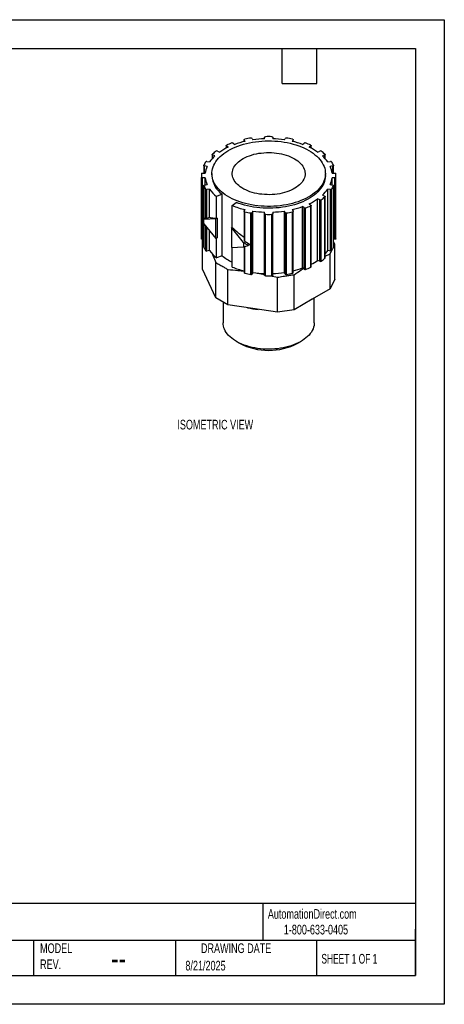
# Model space of a CAD drawing. Header units: millimetres. Extents: x 0 to 279, y 0 to 216.
# Tile 2 of 2: x 186 to 279, y 0 to 216. Entities that reach past the tile are written whole.
import ezdxf

# ---------------------------------------------------------------- set-up
doc = ezdxf.new("R2010")
doc.units = ezdxf.units.MM
doc.layers.add('DIMENSIONS', color=140, linetype='Continuous', lineweight=25)
doc.layers.add('TEXT', color=140, linetype='Continuous', lineweight=25)
doc.styles.add('SLDTEXTSTYLE0', font='TXT', dxfattribs={"width": 0.7})
doc.styles.add('SLDTEXTSTYLE1', font='TXT', dxfattribs={"width": 0.65})

msp = doc.modelspace()

# ---------------------------------------------------------------- linework, layer by layer
at = {"color": 7, "linetype": 'Continuous'}
for p, q in [((0, 215.9), (279.4, 215.9)), ((279.4, 215.9), (279.4, 0)), ((279.4, 0), (0, 0))]:
    msp.add_line(p, q, dxfattribs=at)
for p, q in [((239.97, 189.78), (239.97, 190.13)), ((241.77, 190.13), (241.77, 189.78)), ((231.56, 188.29), (231.56, 187.74)), ((231.96, 187.94), (231.6, 188.22)), ((231.6, 187.76), (231.6, 188.22)), ((233.06, 188.83), (233.42, 188.55)), ((235.51, 189.6), (235.51, 189.18)), ((235.71, 189.22), (235.52, 189.56)), ((235.52, 189.18), (235.52, 189.56)), ((237.23, 189.88), (237.42, 189.54)), ((244.32, 189.54), (244.5, 189.88)), ((246.22, 189.56), (246.03, 189.22)), ((246.22, 189.18), (246.22, 189.56)), ((246.23, 189.18), (246.23, 189.6)), ((248.32, 188.55), (248.68, 188.83)), ((250.14, 188.22), (249.78, 187.94)), ((250.14, 187.76), (250.14, 188.22)), ((250.18, 187.74), (250.18, 188.29)), ((228.5, 186.35), (228.5, 185.46)), ((229.08, 186.04), (228.58, 186.25)), ((228.58, 185.55), (228.58, 186.25)), ((229.64, 187.09), (230.14, 186.88)), ((251.6, 186.88), (252.1, 187.09)), ((253.16, 186.25), (252.66, 186.04)), ((253.16, 185.55), (253.16, 186.25)), ((253.24, 185.46), (253.24, 186.35)), ((226.63, 183.95), (226.63, 182.26)), ((227.35, 183.73), (226.77, 183.84)), ((226.77, 182.26), (226.77, 183.84)), ((227.33, 184.83), (227.91, 184.72)), ((253.83, 184.72), (254.41, 184.83)), ((254.97, 183.84), (254.39, 183.73)), ((254.97, 182.26), (254.97, 183.84)), ((255.11, 182.26), (255.11, 183.95)), ((226.12, 181.74), (226.12, 168.27)), ((226.34, 182.26), (226.95, 182.26)), ((228.42, 182.15), (228.42, 181.74)), ((253.32, 181.74), (253.32, 182.15)), ((254.79, 182.26), (255.4, 182.26)), ((255.62, 168.27), (255.62, 181.74)), ((226.14, 167.86), (226.14, 181.33)), ((226.95, 181.22), (226.34, 181.22)), ((226.34, 172.24), (226.34, 181.22)), ((226.63, 179.53), (226.63, 172.41)), ((226.64, 172.42), (226.64, 179.5)), ((226.77, 179.64), (227.35, 179.75)), ((226.95, 179.68), (226.95, 181.22)), ((254.39, 179.75), (254.97, 179.64)), ((255.4, 181.22), (254.79, 181.22)), ((254.79, 179.68), (254.79, 181.22)), ((255.1, 166.03), (255.1, 179.5)), ((255.11, 166.06), (255.11, 179.53)), ((255.4, 167.75), (255.4, 181.22)), ((255.6, 167.86), (255.6, 181.33)), ((227.08, 172.28), (227.08, 178.72)), ((227.91, 178.76), (227.33, 178.65)), ((227.33, 172.33), (227.33, 178.65)), ((227.91, 172.57), (227.91, 178.76)), ((230.67, 177.62), (229.44, 177.12)), ((229.44, 172.35), (229.44, 177.12)), ((230.67, 164.15), (230.67, 177.62)), ((252.66, 177.44), (253.16, 177.23)), ((253.21, 163.6), (253.21, 177.07)), ((253.24, 163.66), (253.24, 177.14)), ((254.41, 178.65), (253.83, 178.76)), ((253.83, 165.29), (253.83, 178.76)), ((254.41, 165.18), (254.41, 178.65)), ((254.66, 165.25), (254.66, 178.72)), ((232.87, 175.14), (233.73, 175.85)), ((232.87, 170.37), (232.87, 175.14)), ((248.68, 174.65), (248.32, 174.93)), ((248.32, 161.46), (248.32, 174.93)), ((249.78, 175.54), (250.14, 175.26)), ((250.1, 161.63), (250.1, 175.1)), ((250.18, 161.72), (250.18, 175.19)), ((252.1, 176.39), (251.6, 176.6)), ((251.6, 163.12), (251.6, 176.6)), ((252.1, 162.92), (252.1, 176.39)), ((252.37, 162.94), (252.37, 176.41)), ((235.51, 173.89), (235.51, 167.55)), ((235.52, 173.92), (235.71, 174.26)), ((235.64, 167.34), (235.64, 173.78)), ((236.99, 160.05), (236.99, 173.53)), ((237.42, 173.94), (237.23, 173.6)), ((237.23, 160.13), (237.23, 173.6)), ((237.42, 167.01), (237.42, 173.94)), ((239.97, 173.35), (239.97, 173.7)), ((239.97, 159.88), (239.97, 173.35)), ((240.16, 159.76), (240.16, 173.24)), ((241.58, 159.76), (241.58, 173.24)), ((241.77, 173.7), (241.77, 173.35)), ((241.77, 159.88), (241.77, 173.35)), ((244.5, 173.6), (244.32, 173.94)), ((244.32, 160.46), (244.32, 173.94)), ((244.5, 160.13), (244.5, 173.6)), ((244.75, 160.05), (244.75, 173.53)), ((246.03, 174.26), (246.22, 173.92)), ((246.1, 160.31), (246.1, 173.78)), ((246.23, 160.41), (246.23, 173.89)), ((248.68, 161.17), (248.68, 174.65)), ((248.96, 161.15), (248.96, 174.62)), ((226.69, 172.45), (226.29, 172.22)), ((226.34, 167.75), (226.34, 172.07)), ((226.63, 171.21), (226.63, 166.06)), ((226.64, 166.03), (226.64, 171.19)), ((229.31, 172.27), (226.65, 172.07)), ((226.65, 171.16), (226.65, 172.07)), ((226.65, 171.16), (229.31, 167.9)), ((227.08, 165.25), (227.08, 170.64)), ((227.33, 172.33), (227.91, 172.57)), ((229.55, 172.4), (229.31, 172.27)), ((229.31, 167.9), (229.31, 172.27)), ((229.44, 172.35), (229.55, 172.4)), ((229.55, 172.4), (229.55, 168.04)), ((227.33, 165.18), (227.33, 170.33)), ((227.91, 165.29), (227.91, 169.62)), ((232.87, 170.4), (232.7, 170.31)), ((235.36, 167.04), (232.7, 170.31)), ((232.7, 170.31), (232.7, 165.94)), ((226.63, 167.75), (226.34, 167.75)), ((226.38, 161.22), (226.38, 167.75)), ((229.55, 168.04), (229.31, 167.9)), ((229.44, 163.65), (229.44, 167.97)), ((235.36, 167.04), (235.36, 166.13)), ((236.8, 166.61), (236.4, 166.38)), ((237.4, 166.96), (237.42, 167.01)), ((237.46, 166.99), (237.4, 166.96)), ((237.42, 160.46), (237.42, 166.97)), ((255.4, 167.75), (255.11, 167.75)), ((255.36, 166.68), (255.11, 167.3)), ((255.11, 166.14), (255.36, 166.68)), ((255.36, 158.99), (255.36, 166.68)), ((227.91, 165.29), (227.33, 165.18)), ((230.67, 164.15), (229.44, 163.65)), ((232.7, 165.94), (235.36, 166.13)), ((232.87, 161.67), (232.87, 165.95)), ((235.51, 166.17), (235.51, 160.41)), ((235.64, 160.31), (235.64, 166.2)), ((253.24, 164.02), (254.39, 164.57)), ((254.41, 165.18), (253.83, 165.29)), ((254.39, 164.57), (254.82, 165.53)), ((254.39, 156.88), (254.39, 164.57)), ((229.28, 154.95), (229.28, 162.64)), ((252.1, 162.92), (251.6, 163.12)), ((227.83, 158.09), (226.38, 161.22)), ((231.95, 153.41), (231.95, 161.1)), ((237.42, 160.46), (237.23, 160.13)), ((244.5, 160.13), (244.32, 160.46)), ((246.44, 152.3), (246.44, 159.99)), ((248.68, 161.17), (248.32, 161.46)), ((229.28, 154.95), (227.83, 158.09)), ((241.31, 159.76), (242.8, 159.43)), ((242.8, 151.74), (242.8, 159.43)), ((255.36, 158.99), (254.39, 156.88)), ((254.39, 156.88), (250.42, 154.59)), ((231.95, 153.41), (229.28, 154.95)), ((230.87, 154.04), (230.87, 149.42)), ((237.38, 152.57), (231.95, 153.41)), ((250.42, 154.59), (246.44, 152.3)), ((250.31, 154.53), (250.29, 154.52)), ((250.31, 154.53), (250.42, 154.59)), ((250.87, 149.42), (250.87, 154.85)), ((242.8, 151.74), (237.38, 152.57)), ((246.44, 152.3), (242.8, 151.74)), ((233.8, 145.34), (234.45, 144.96)), ((247.29, 144.96), (247.94, 145.34))]:
    msp.add_line(p, q)
at = {"flags": 128}
for points in [[(239.97, 190.13), (239.97, 190.15), (239.98, 190.17), (240, 190.19), (240.03, 190.21), (240.05, 190.22), (240.09, 190.24), (240.12, 190.24), (240.16, 190.25)], [(241.58, 190.25), (241.62, 190.24), (241.65, 190.24), (241.69, 190.22), (241.71, 190.21), (241.74, 190.19), (241.76, 190.17), (241.77, 190.15), (241.77, 190.13)], [(249.67, 187.23), (250.16, 186.94), (250.61, 186.62), (251.03, 186.3), (251.42, 185.96), (251.78, 185.61), (252.1, 185.25), (252.39, 184.88), (252.64, 184.5), (252.85, 184.11), (253.02, 183.71), (253.16, 183.31), (253.25, 182.91), (253.3, 182.5), (253.32, 182.1), (253.29, 181.69), (253.23, 181.29), (253.13, 180.88), (252.98, 180.49), (252.8, 180.09), (252.58, 179.71), (252.32, 179.33), (252.03, 178.96), (251.7, 178.6), (251.33, 178.25), (250.93, 177.92), (250.5, 177.59), (250.04, 177.29), (249.55, 177), (249.03, 176.72), (248.48, 176.46), (247.91, 176.22), (247.32, 176), (246.71, 175.8), (246.08, 175.62), (245.43, 175.46), (244.77, 175.32), (244.09, 175.21), (243.41, 175.11), (242.71, 175.04), (242.01, 174.99), (241.31, 174.97), (240.61, 174.96), (239.9, 174.98), (239.2, 175.03), (238.51, 175.09), (237.82, 175.18), (237.14, 175.29), (236.47, 175.42), (235.82, 175.58), (235.19, 175.75), (234.57, 175.95), (233.97, 176.17), (233.4, 176.4), (232.84, 176.65), (232.32, 176.93), (231.82, 177.21), (231.35, 177.52), (230.91, 177.83), (230.51, 178.17), (230.13, 178.51), (229.79, 178.87), (229.49, 179.24), (229.22, 179.61), (228.99, 180), (228.8, 180.39), (228.65, 180.78), (228.53, 181.19), (228.46, 181.59), (228.42, 182), (228.43, 182.4), (228.47, 182.81), (228.56, 183.21), (228.68, 183.61), (228.84, 184.01), (229.05, 184.4), (229.29, 184.78), (229.56, 185.16), (229.87, 185.52), (230.22, 185.87), (230.6, 186.22), (231.02, 186.54), (231.47, 186.86), (231.94, 187.16), (232.45, 187.44), (232.98, 187.71), (233.54, 187.96), (234.12, 188.19), (234.72, 188.4), (235.34, 188.59), (235.98, 188.76), (236.64, 188.91), (237.31, 189.04), (237.99, 189.14), (238.68, 189.22), (239.38, 189.28), (240.08, 189.32), (240.78, 189.34), (241.49, 189.33), (242.19, 189.3), (242.89, 189.24), (243.58, 189.16), (244.26, 189.06), (244.93, 188.94), (245.59, 188.8), (246.24, 188.63), (246.86, 188.45), (247.47, 188.24), (248.06, 188.02), (248.62, 187.77), (249.16, 187.51), (249.67, 187.23)], [(231.6, 188.22), (231.58, 188.24), (231.57, 188.26), (231.56, 188.28), (231.56, 188.31), (231.57, 188.33), (231.59, 188.35), (231.61, 188.37), (231.64, 188.38)], [(235.52, 189.56), (235.51, 189.58), (235.51, 189.6), (235.52, 189.62), (235.53, 189.65), (235.55, 189.66), (235.58, 189.68), (235.61, 189.69), (235.64, 189.7)], [(246.1, 189.7), (246.13, 189.69), (246.16, 189.68), (246.19, 189.66), (246.21, 189.65), (246.22, 189.62), (246.23, 189.6), (246.23, 189.58), (246.22, 189.56)], [(250.1, 188.38), (250.13, 188.37), (250.15, 188.35), (250.17, 188.33), (250.18, 188.31), (250.18, 188.28), (250.17, 188.26), (250.16, 188.24), (250.14, 188.22)], [(228.58, 186.25), (228.55, 186.27), (228.53, 186.28), (228.51, 186.3), (228.5, 186.32), (228.5, 186.35), (228.5, 186.37), (228.52, 186.39), (228.53, 186.41)], [(246.53, 185.41), (246.91, 185.18), (247.27, 184.92), (247.59, 184.66), (247.88, 184.38), (248.13, 184.08), (248.35, 183.78), (248.53, 183.48), (248.68, 183.16), (248.78, 182.84), (248.84, 182.52), (248.87, 182.19), (248.85, 181.86), (248.8, 181.54), (248.71, 181.22), (248.57, 180.9), (248.4, 180.59), (248.19, 180.29), (247.95, 179.99), (247.67, 179.71), (247.35, 179.44), (247, 179.18), (246.63, 178.94), (246.22, 178.72), (245.79, 178.51), (245.33, 178.31), (244.85, 178.14), (244.35, 177.99), (243.83, 177.86), (243.3, 177.75), (242.76, 177.66), (242.2, 177.6), (241.65, 177.55), (241.08, 177.53), (240.52, 177.54), (239.95, 177.56), (239.4, 177.61), (238.84, 177.68), (238.3, 177.77), (237.78, 177.89), (237.26, 178.03), (236.77, 178.18), (236.29, 178.36), (235.84, 178.56), (235.42, 178.77), (235.02, 179), (234.65, 179.25), (234.31, 179.51), (234, 179.78), (233.73, 180.07), (233.49, 180.36), (233.29, 180.67), (233.13, 180.98), (233.01, 181.3), (232.92, 181.62), (232.88, 181.95), (232.87, 182.27), (232.91, 182.6), (232.98, 182.92), (233.1, 183.24), (233.25, 183.55), (233.44, 183.86), (233.67, 184.16), (233.93, 184.45), (234.23, 184.72), (234.56, 184.99), (234.92, 185.24), (235.31, 185.47), (235.73, 185.69), (236.18, 185.89), (236.65, 186.07), (237.14, 186.23), (237.65, 186.38), (238.17, 186.5), (238.71, 186.6), (239.26, 186.67), (239.81, 186.73), (240.38, 186.76), (240.94, 186.77), (241.5, 186.75), (242.07, 186.72), (242.62, 186.66), (243.17, 186.57), (243.7, 186.47), (244.22, 186.34), (244.73, 186.2), (245.21, 186.03), (245.67, 185.84), (246.11, 185.64), (246.53, 185.41)], [(253.21, 186.41), (253.22, 186.39), (253.23, 186.37), (253.24, 186.35), (253.24, 186.32), (253.23, 186.3), (253.21, 186.28), (253.18, 186.27), (253.16, 186.25)], [(226.77, 183.84), (226.74, 183.85), (226.7, 183.86), (226.68, 183.88), (226.66, 183.89), (226.64, 183.91), (226.63, 183.94), (226.63, 183.96), (226.64, 183.98)], [(255.1, 183.98), (255.11, 183.96), (255.11, 183.94), (255.1, 183.91), (255.08, 183.89), (255.06, 183.88), (255.04, 183.86), (255, 183.85), (254.97, 183.84)], [(226.14, 182.15), (226.14, 182.17), (226.15, 182.19), (226.17, 182.21), (226.2, 182.23), (226.23, 182.24), (226.26, 182.25), (226.3, 182.26), (226.34, 182.26)], [(253.32, 181.74), (253.32, 181.64), (253.29, 181.23), (253.22, 180.83), (253.11, 180.42), (252.96, 180.02), (252.77, 179.63), (252.54, 179.24), (252.27, 178.86), (251.97, 178.49), (251.63, 178.13), (251.26, 177.78), (250.85, 177.44), (250.41, 177.12), (249.94, 176.81), (249.43, 176.52), (248.9, 176.25), (248.35, 176), (247.77, 175.76), (247.17, 175.54), (246.54, 175.34), (245.9, 175.17), (245.25, 175.01), (244.57, 174.88), (243.89, 174.77), (243.2, 174.68), (242.49, 174.62), (241.79, 174.57), (241.08, 174.55), (240.37, 174.56), (239.66, 174.59), (238.96, 174.64), (238.26, 174.71), (237.57, 174.81), (236.89, 174.93), (236.22, 175.07), (235.57, 175.24), (234.94, 175.42), (234.32, 175.63), (233.73, 175.85)], [(255.4, 182.26), (255.44, 182.26), (255.48, 182.25), (255.51, 182.24), (255.54, 182.23), (255.57, 182.21), (255.58, 182.19), (255.6, 182.17), (255.6, 182.15)], [(226.34, 181.22), (226.3, 181.22), (226.26, 181.23), (226.23, 181.24), (226.2, 181.25), (226.17, 181.27), (226.15, 181.29), (226.14, 181.31), (226.14, 181.33)], [(226.64, 179.5), (226.63, 179.52), (226.63, 179.55), (226.64, 179.57), (226.66, 179.59), (226.68, 179.61), (226.7, 179.62), (226.74, 179.63), (226.77, 179.64)], [(254.97, 179.64), (255, 179.63), (255.04, 179.62), (255.06, 179.61), (255.08, 179.59), (255.1, 179.57), (255.11, 179.55), (255.11, 179.52), (255.1, 179.5)], [(255.6, 181.33), (255.6, 181.31), (255.58, 181.29), (255.57, 181.27), (255.54, 181.25), (255.51, 181.24), (255.48, 181.23), (255.44, 181.22), (255.4, 181.22)], [(253.16, 177.23), (253.18, 177.22), (253.21, 177.2), (253.23, 177.18), (253.24, 177.16), (253.24, 177.14), (253.23, 177.11), (253.22, 177.09), (253.21, 177.07)], [(250.14, 175.26), (250.16, 175.24), (250.17, 175.22), (250.18, 175.2), (250.18, 175.18), (250.17, 175.15), (250.15, 175.13), (250.13, 175.12), (250.1, 175.1)], [(235.64, 173.78), (235.61, 173.79), (235.58, 173.8), (235.55, 173.82), (235.53, 173.84), (235.52, 173.86), (235.51, 173.88), (235.51, 173.9), (235.52, 173.92)], [(240.16, 173.24), (240.12, 173.24), (240.09, 173.25), (240.05, 173.26), (240.03, 173.27), (240, 173.29), (239.98, 173.31), (239.97, 173.33), (239.97, 173.35)], [(241.77, 173.35), (241.77, 173.33), (241.76, 173.31), (241.74, 173.29), (241.71, 173.27), (241.69, 173.26), (241.65, 173.25), (241.62, 173.24), (241.58, 173.24)], [(246.22, 173.92), (246.23, 173.9), (246.23, 173.88), (246.22, 173.86), (246.21, 173.84), (246.19, 173.82), (246.16, 173.8), (246.13, 173.79), (246.1, 173.78)], [(226.34, 167.75), (226.3, 167.75), (226.26, 167.76), (226.23, 167.77), (226.2, 167.78), (226.17, 167.8), (226.15, 167.82), (226.14, 167.84), (226.14, 167.86)], [(255.6, 167.86), (255.6, 167.84), (255.58, 167.82), (255.57, 167.8), (255.54, 167.78), (255.51, 167.77), (255.48, 167.76), (255.44, 167.75), (255.4, 167.75)], [(226.64, 166.03), (226.63, 166.05), (226.63, 166.06)], [(255.11, 166.06), (255.11, 166.05), (255.1, 166.03)], [(235.64, 160.31), (235.61, 160.32), (235.58, 160.33), (235.55, 160.34), (235.53, 160.36), (235.52, 160.38), (235.51, 160.41), (235.51, 160.41)], [(240.16, 159.76), (240.12, 159.77), (240.09, 159.77), (240.05, 159.78), (240.03, 159.8), (240, 159.82), (239.98, 159.84), (239.97, 159.86), (239.97, 159.88)], [(241.77, 159.88), (241.77, 159.86), (241.76, 159.84), (241.74, 159.82), (241.71, 159.8), (241.69, 159.78), (241.65, 159.77), (241.62, 159.77), (241.58, 159.76)], [(250.87, 149.42), (250.86, 149.19), (250.82, 148.83), (250.73, 148.46), (250.61, 148.11), (250.44, 147.75), (250.24, 147.4), (250, 147.07), (249.72, 146.74), (249.41, 146.42), (249.06, 146.11), (248.68, 145.82), (248.27, 145.54), (247.83, 145.28), (247.36, 145.03), (246.86, 144.8), (246.34, 144.59), (245.8, 144.4), (245.24, 144.23), (244.66, 144.08), (244.07, 143.95), (243.46, 143.85), (242.84, 143.76), (242.21, 143.7), (241.58, 143.66), (240.95, 143.65), (240.31, 143.66), (239.68, 143.69), (239.06, 143.75), (238.44, 143.82), (237.82, 143.92), (237.23, 144.05), (236.64, 144.19), (236.08, 144.36), (235.53, 144.54), (235, 144.75), (234.5, 144.97), (234.03, 145.21), (233.58, 145.47), (233.16, 145.75), (232.77, 146.04), (232.41, 146.34), (232.09, 146.66), (231.81, 146.98), (231.56, 147.32), (231.34, 147.66), (231.17, 148.02), (231.04, 148.37), (230.94, 148.74), (230.89, 149.1), (230.87, 149.42)]]:
    msp.add_lwpolyline(points, dxfattribs=at)
for centre, radius, start, end in [((240.87, 164.72), 25.54, 88.4078, 91.5922), ((237.6, 176.07), 13.14, 115.4035, 124.5911), ((238.88, 172.73), 17.25, 110.6856, 114.8231), ((232.89, 188.58), 0.3, 56.8992, 111.0298), ((240.01, 170.38), 19.33, 102.8405, 109.9413), ((240.58, 167.1), 23.14, 98.9232, 102.3241), ((237.05, 189.72), 0.245, 41.4406, 103.9179), ((240.84, 166.26), 23.54, 92.1111, 98.3374), ((240.9, 166.26), 23.54, 81.6626, 87.8889), ((244.69, 189.72), 0.245, 76.0821, 138.5594), ((241.16, 167.1), 23.14, 77.6759, 81.0768), ((241.73, 170.38), 19.33, 70.0587, 77.1595), ((248.85, 188.58), 0.3, 68.9702, 123.1008), ((242.86, 172.73), 17.25, 65.1769, 69.3144), ((244.14, 176.07), 13.14, 55.4089, 64.5965), ((234.31, 180.25), 7.81, 132.0659, 145.0696), ((235.67, 178.29), 10.81, 125.6447, 131.2944), ((229.53, 186.81), 0.304, 67.6301, 121.2039), ((252.21, 186.81), 0.304, 58.7961, 112.3699), ((246.07, 178.29), 10.81, 48.7056, 54.3553), ((247.43, 180.25), 7.81, 34.9304, 47.9341), ((232.42, 181.24), 6.39, 146.6178, 154.6373), ((231.93, 181.68), 5.02, 155.9187, 173.397), ((227.26, 184.58), 0.256, 75.1667, 135.7831), ((249.81, 181.68), 5.02, 6.603, 24.0813), ((254.48, 184.58), 0.256, 44.2169, 104.8333), ((249.32, 181.24), 6.39, 25.3627, 33.3822), ((231.04, 181.74), 4.92, 175.226, 184.774), ((233.8, 182), 5.39, 182.8081, 234.4762), ((250.7, 181.74), 4.92, 355.226, 4.774), ((232.42, 182.24), 6.39, 205.3627, 213.3822), ((231.93, 181.8), 5.02, 186.603, 204.0813), ((249.81, 181.8), 5.02, 335.9187, 353.397), ((249.32, 182.24), 6.39, 326.6178, 334.6373), ((227.26, 178.9), 0.256, 224.2169, 284.8333), ((234.56, 183.44), 8.13, 215.1247, 231.0058), ((246.07, 185.19), 10.81, 305.6447, 311.2944), ((247.43, 183.23), 7.81, 312.0659, 325.0696), ((254.48, 178.9), 0.256, 255.1667, 315.7831), ((239.89, 192.67), 18.88, 248.1752, 257.2232), ((241.73, 193.1), 19.33, 282.8405, 289.9413), ((242.86, 190.75), 17.25, 290.6856, 294.8231), ((244.14, 187.41), 13.14, 295.4035, 304.5911), ((252.21, 176.67), 0.304, 247.6301, 301.2039), ((240.58, 196.38), 23.14, 257.6759, 261.0768), ((237.05, 173.76), 0.245, 256.0821, 318.5594), ((240.84, 197.23), 23.54, 261.6626, 267.8889), ((240.87, 198.76), 25.54, 268.4078, 271.5922), ((240.9, 197.23), 23.54, 272.1111, 278.3374), ((244.69, 173.76), 0.245, 221.4406, 283.9179), ((241.16, 196.38), 23.14, 278.9232, 282.3241), ((248.85, 174.9), 0.3, 236.8992, 291.0298), ((231.05, 168.27), 4.93, 180.0022, 184.7727), ((250.69, 168.27), 4.93, 355.2273, 359.9978), ((232.42, 168.77), 6.39, 205.3627, 213.3822), ((227.26, 165.43), 0.256, 224.2169, 284.8333), ((234.56, 169.97), 8.13, 215.1247, 231.0058), ((237.57, 172.66), 10.96, 230.9897, 244.5957), ((247.82, 169.46), 7.32, 317.8224, 325.2896), ((254.48, 165.43), 0.256, 255.1667, 315.7831), ((249.32, 168.77), 6.39, 326.6178, 334.6373), ((244.27, 173.74), 12.9, 297.2491, 304.6331), ((252.21, 163.2), 0.304, 247.6301, 301.2039), ((246.07, 171.72), 10.81, 305.6447, 311.2944), ((253.16, 163.67), 0.0831, 307.2791, 358.0339), ((239.86, 179.11), 18.79, 248.1646, 256.6328), ((240.58, 182.91), 23.14, 257.6759, 261.0768), ((237.05, 160.29), 0.245, 256.0821, 318.5594), ((240.84, 183.75), 23.54, 261.6626, 267.8889), ((240.9, 183.75), 23.54, 272.1111, 278.3374), ((244.69, 160.29), 0.245, 221.4406, 283.9179), ((241.16, 182.91), 23.14, 278.9232, 282.3241), ((246.09, 160.45), 0.142, 273.5711, 346.2312), ((241.76, 179.55), 19.24, 283.4243, 289.9493), ((248.85, 161.43), 0.3, 236.8992, 291.0298), ((242.86, 177.28), 17.25, 290.6856, 294.8231), ((250.07, 161.73), 0.11, 288.2646, 352.2999), ((240.87, 185.29), 25.54, 268.4078, 271.5922), ((240.72, 173.82), 21.54, 258.0599, 264.354), ((240.87, 157.29), 13.9, 242.4873, 297.5127)]:
    msp.add_arc(centre, radius, start, end)
for points in [[(226.65, 172.07), (226.52, 172.11), (226.4, 172.16), (226.29, 172.22)], [(226.29, 172.22), (226.4, 171.87), (226.52, 171.51), (226.65, 171.16)], [(226.69, 172.45), (226.8, 172.39), (226.93, 172.33), (227.08, 172.28)], [(227.91, 172.57), (228.31, 172.45), (228.82, 172.37), (229.44, 172.35)], [(236.4, 166.38), (236.05, 166.59), (235.7, 166.81), (235.36, 167.04)], [(235.36, 166.13), (235.7, 166.21), (236.05, 166.29), (236.4, 166.38)], [(235.64, 167.34), (236.02, 167.08), (236.41, 166.84), (236.8, 166.61)], [(237.42, 167.01), (237.43, 167), (237.45, 166.99), (237.46, 166.99)]]:
    msp.add_open_spline(points, degree=3)
for points, knots in [([(227.08, 172.28), (227.09, 172.28), (227.13, 172.28), (227.23, 172.3), (227.28, 172.31), (227.33, 172.33)], [0, 0, 0, 0, 0.5, 0.5, 1, 1, 1, 1]), ([(232.87, 170.37), (233.12, 170.14), (233.62, 169.67), (234.49, 168.94), (235.14, 168.48), (235.51, 168.21)], [0, 0, 0, 0, 0.301616, 0.602632, 1, 1, 1, 1]), ([(235.51, 167.55), (235.51, 167.53), (235.52, 167.5), (235.54, 167.44), (235.58, 167.38), (235.62, 167.35), (235.64, 167.34)], [0, 0, 0, 0, 0.196323, 0.442785, 0.732633, 1, 1, 1, 1]), ([(228.46, 164.62), (228.54, 164.43), (228.81, 163.8), (229.09, 163.12), (229.28, 162.64)], [0, 0, 0, 0, 0.29549, 1, 1, 1, 1]), ([(229.28, 162.64), (229.43, 162.56), (229.73, 162.4), (230.17, 162.15), (230.69, 161.86), (231.28, 161.51), (231.73, 161.24), (231.95, 161.1)], [0, 0, 0, 0, 0.166929, 0.333384, 0.500002, 0.749812, 1, 1, 1, 1]), ([(231.95, 161.1), (232.67, 161.05), (233.86, 160.96), (235.05, 160.82), (235.51, 160.76)], [0, 0, 0, 0, 0.610877, 1, 1, 1, 1]), ([(238.34, 160.35), (238.38, 160.35), (238.92, 160.26), (239.47, 160.15), (239.97, 160.04)], [0, 0, 0, 0, 0.074855, 1, 1, 1, 1]), ([(242.8, 159.43), (243, 159.46), (243.41, 159.54), (244.02, 159.64), (244.72, 159.75), (245.53, 159.87), (246.14, 159.95), (246.44, 159.99)], [0, 0, 0, 0, 0.166929, 0.333384, 0.500002, 0.749812, 1, 1, 1, 1]), ([(246.44, 159.99), (246.97, 160.35), (247.65, 160.82), (248.33, 161.25), (248.48, 161.34)], [0, 0, 0, 0, 0.778061, 1, 1, 1, 1])]:
    msp.add_open_spline(points, degree=3, knots=knots)
at = {"layer": 'TEXT'}
for p, q in [((6.35, 209.55), (273.05, 209.55)), ((243.84, 201.93), (243.84, 209.55)), ((251.46, 201.93), (251.46, 209.55)), ((273.05, 209.55), (273.05, 6.35)), ((243.84, 201.93), (251.46, 201.93)), ((273.05, 22.13), (6.35, 22.13)), ((239.58, 22.13), (239.58, 13.97)), ((273.05, 6.35), (273.05, 16.51)), ((273.05, 13.97), (6.35, 13.97)), ((189.3, 13.97), (189.3, 6.35)), ((220.47, 13.97), (220.47, 6.35)), ((251.35, 13.97), (251.35, 6.35)), ((6.35, 6.35), (273.05, 6.35))]:
    msp.add_line(p, q, dxfattribs=at)

# ---------------------------------------------------------------- texts
at = {"color": 179, "linetype": 'Continuous', "lineweight": 18, "char_height": 2.1167, "attachment_point": 1, "style": 'SLDTEXTSTYLE0'}
for s, insert in [('AutomationDirect.com', (240.69, 20.88)), ('1-800-633-0405', (244.19, 17.44))]:
    msp.add_mtext(s, dxfattribs=dict(at, insert=insert))
at = {"layer": 'DIMENSIONS', "insert": (220.85, 128.17), "char_height": 2.1167, "attachment_point": 1, "style": 'SLDTEXTSTYLE0'}
msp.add_mtext('ISOMETRIC VIEW', dxfattribs=at)
at = {"layer": 'TEXT'}
for s, insert, char_height, attachment_point, style in [('MODEL ^JREV.', (190.73, 13.36), 2.1167, 1, 'SLDTEXTSTYLE0'), ('DRAWING DATE', (233.73, 13.36), 2.1167, 2, 'SLDTEXTSTYLE0'), ('SHEET 1 OF 1', (252.44, 11.05), 2.1167, 1, 'SLDTEXTSTYLE1'), ('--', (206.3, 12.73), 5.292, 1, 'SLDTEXTSTYLE0'), ('8/21/2025', (222.61, 9.54), 2.117, 1, 'SLDTEXTSTYLE0')]:
    msp.add_mtext(s, dxfattribs=dict(at, insert=insert, char_height=char_height, attachment_point=attachment_point, style=style))

doc.saveas('drawing.dxf')
